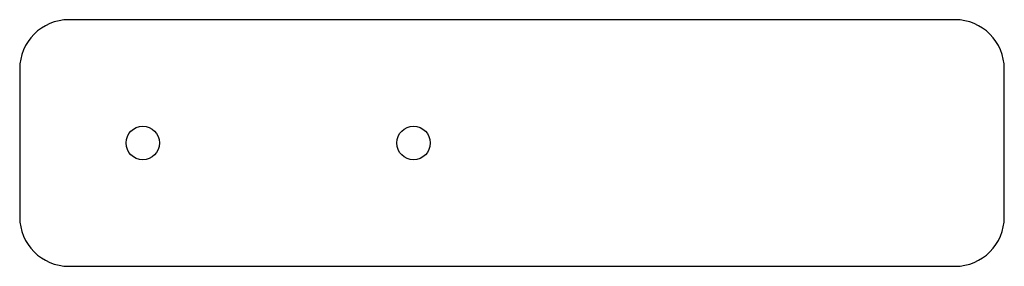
# Model space of a CAD drawing. Header units: millimetres. Extents: x 0 to 200, y 0 to 50.
import ezdxf

# ---------------------------------------------------------------- set-up
doc = ezdxf.new("R2010")
doc.units = ezdxf.units.MM
doc.linetypes.add('SLD-Sürekli', pattern=[0])

msp = doc.modelspace()

# ---------------------------------------------------------------- linework, layer by layer
at = {"color": 7, "linetype": 'SLD-Sürekli', "lineweight": 25}
for p, q in [((190.4, 50.4), (10.4, 50.4)), ((0.4, 40.4), (0.4, 10.4)), ((200.4, 10.4), (200.4, 40.4)), ((10.4, 0.4), (190.4, 0.4))]:
    msp.add_line(p, q, dxfattribs=at)
for centre in [(25.4, 25.4), (80.4, 25.4)]:
    msp.add_circle(centre, 3.4, dxfattribs=at)
for centre, start, end in [((10.4, 40.4), 90, 180), ((190.4, 40.4), 0, 90), ((10.4, 10.4), 180, 270), ((190.4, 10.4), 270, 0)]:
    msp.add_arc(centre, 10, start, end, dxfattribs=at)

doc.saveas('drawing.dxf')
